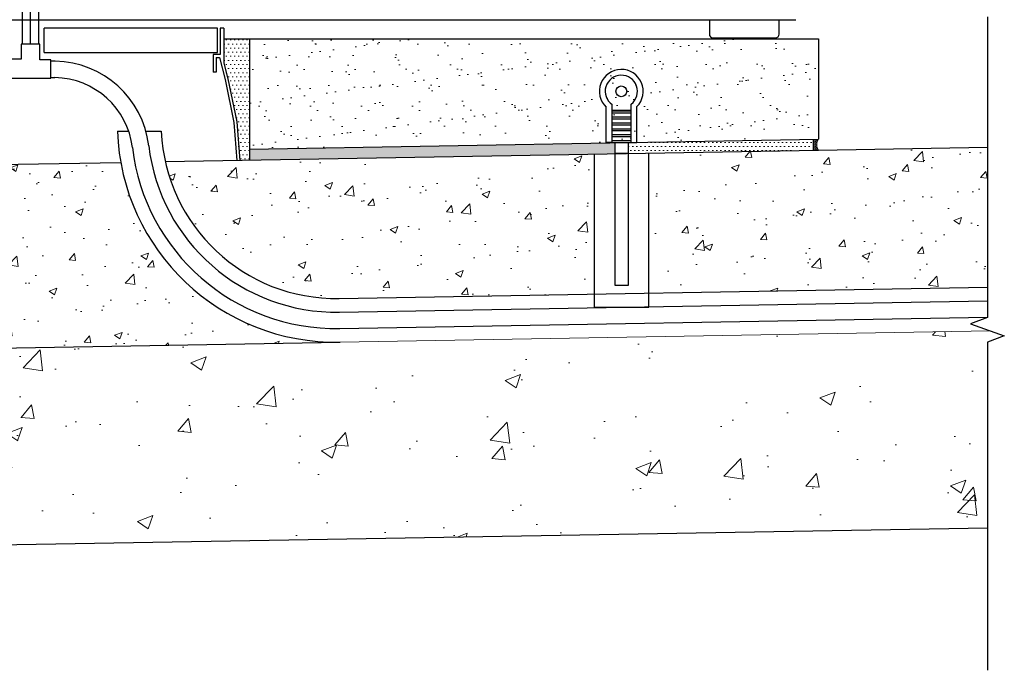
# Model space of a CAD drawing. Extents: x 13 to 236, y 5 to 145.
# Tile 4 of 7: x 70 to 115, y 8 to 38. Entities that reach past the tile are written whole.
import ezdxf

# ---------------------------------------------------------------- set-up
doc = ezdxf.new("R2010")
doc.units = 0
doc.header["$MEASUREMENT"] = 0
doc.linetypes.add('bhiddenpr', pattern=[2.25, 1.5, -0.75])
for name, color, linetype, lineweight in [('BR_P_Slab_Object', 3, 'Continuous', 30), ('SC_Scratch1', 190, 'Continuous', 25), ('VG_P_Cells', 2, 'Continuous', 25), ('VG_P_Text', 7, 'Continuous', 25), ('VG_X_Cells', 3, 'Continuous', 9)]:
    doc.layers.add(name, color=color, linetype=linetype, lineweight=lineweight)
doc.layers.add('SC_Scratch7', color=252, linetype='Continuous', lineweight=13, transparency=0.5)
pattern_1 = [(50, (277.2656, 312.162), (3.5863, -0.31376), [0.375, -4.125]), (355, (277.2656, 312.162), (-0.693757, 3.76096), [0.3, -3.3]), (100.4514, (277.5644, 312.136), (2.892545, 3.4472), [0.3187, -3.50571]), (46.1842, (277.2656, 313.162), (5.336207, -0.827596), [0.5625, -6.1875]), (96.6356, (277.71, 313.093), (4.67331, 4.87059), [0.47805, -5.25857]), (351.1842, (277.2656, 313.162), (4.67331, 4.87059), [0.45, -4.95]), (21, (277.7656, 312.912), (2.984535, -2.013094), [0.375, -4.125]), (326, (277.7656, 312.912), (1.216577, 3.62575), [0.3, -3.3]), (71.4514, (278.0143, 312.7442), (4.201112, 1.612656), [0.3187, -3.50571]), (37.5, (277.2656, 312.162), (0.0607993, 1.6644693), [0, -3.26, 0, -3.35, 0, -3.3125]), (7.5, (277.2656, 312.162), (1.315348, 1.9720586), [0, -1.91, 0, -3.185, 0, -1.2625]), (327.5, (276.1506, 312.162), (2.669112, -0.1127744), [0, -1.25, 0, -3.9, 0, -5.175]), (317.5, (275.6506, 312.162), (2.915931, 0.500525), [0, -1.625, 0, -2.59, 0, -3.675])]
pattern_2 = [(0, (277.26556, 312.16198), (0.09375, 0.1875), [0, -0.1875]), (0, (277.26556, 312.16198), (0.09375, 0.1875), [0, -0.1875])]

msp = doc.modelspace()

# ---------------------------------------------------------------- hatches: boundary and pattern name
at = {"layer": 'SC_Scratch7', "ltscale": 304.80061}
h = msp.add_hatch(dxfattribs=at)
h.set_pattern_fill('DGN_DOTS12', color=256, style=0, pattern_type=2)
h.set_pattern_definition(pattern_2)
h.paths.add_polyline_path([(80.6, 31.226), (80.6, 31.727), (80.6, 31.727), (80.6, 31.727), (80.6, 36.768), (79.434, 36.768), (79.434, 35.658), (79.613, 34.942), (80.022, 32.973), (80.153, 31.219)])
h = msp.add_hatch(dxfattribs=at)
h.set_pattern_fill('AR-SAND', color=256, style=0, pattern_type=2)
h.set_pattern_definition([(37.5, (277.2656, 312.162), (-0.047245, 1.445118), [0, -1.14, 0, -1.275, 0, -1.21875]), (7.5, (277.2656, 312.162), (1.327333, 2.11661), [0, -0.615, 0, -1.0275, 0, -0.39375]), (327.5, (276.343, 312.162), (2.3356064, 0.0042443), [0, -0.375, 0, -1.35, 0, -1.7625]), (317.5, (276.343, 312.162), (2.254595, 0.658257), [0, -0.1875, 0, -0.885, 0, -1.0125])])
h.paths.add_polyline_path([(106.591, 32.182), (106.6, 36.768), (92.401, 36.768), (92.401, 36.768), (89.401, 36.768), (89.401, 36.768), (80.6, 36.768), (80.6, 36.768), (80.6, 31.727)])
h = msp.add_hatch(dxfattribs=at)
h.set_pattern_fill('DGN_DOTS10', color=256, style=0, pattern_type=2)
h.set_pattern_definition(pattern_2)
h.paths.add_polyline_path([(97.288, 32.019), (80.6, 31.727), (80.6, 31.727), (80.6, 31.226), (97.288, 31.518)])
h = msp.add_hatch(dxfattribs=at)
h.set_pattern_fill('DGN_DOTS11', color=256, style=0, pattern_type=2)
h.set_pattern_definition(pattern_2)
h.paths.add_polyline_path([(106.356, 31.677), (106.356, 32.178), (97.912, 32.03), (97.912, 31.529)])
at = {"layer": 'SC_Scratch7'}
h = msp.add_hatch(dxfattribs=at)
h.set_pattern_fill('DGN_DOTS14', color=256, style=0, pattern_type=2)
h.set_pattern_definition([(0, (277.265555, 312.161976), (0.01875, 0.0375), [0, -0.0375]), (0, (277.265555, 312.161976), (0.01875, 0.0375), [0, -0.0375])])
h.paths.add_polyline_path([(106.6, 31.681, -0.309675), (106.6, 32.182), (106.356, 32.178), (106.356, 31.677)])
h = msp.add_hatch(dxfattribs=at)
h.set_pattern_fill('AR-CONC', color=256, style=0, pattern_type=2)
h.set_pattern_definition(pattern_1)
h.paths.add_polyline_path([(76.753, 31.159, 0.356088), (84.7, 24.906), (96.351, 25.11), (96.351, 31.502)])
at = {"layer": 'SC_Scratch7', "ltscale": 304.80061}
h = msp.add_hatch(dxfattribs=at)
h.set_pattern_fill('AR-CONC', color=256, style=0, pattern_type=2)
h.set_pattern_definition(pattern_1)
h.paths.add_polyline_path([(114.313, 25.424), (114.313, 31.816), (114.312, 31.816), (106.6, 31.681), (98.85, 31.546), (98.85, 25.153)])
h = msp.add_hatch(dxfattribs=at)
h.set_pattern_fill('AR-CONC', color=256, style=0, pattern_type=2)
h.set_pattern_definition(pattern_1)
h.paths.add_polyline_path([(56.601, 22.414), (84.735, 22.906, -0.36765), (74.72, 31.124), (66.323, 30.977, -0.36765)])
h = msp.add_hatch(dxfattribs=at)
h.set_pattern_fill('AR-CONC', color=256, style=0, pattern_type=2)
h.set_pattern_definition([(50, (277.2656, 312.162), (7.1726, -0.62752), [0.75, -8.25]), (355, (277.2656, 312.162), (-1.38751, 7.52192), [0.6, -6.6]), (100.4514, (277.863, 312.11), (5.78509, 6.8944), [0.6374, -7.01142]), (46.1842, (277.2656, 314.162), (10.67241, -1.6552), [1.125, -12.375]), (96.6356, (278.155, 314.024), (9.34662, 9.74119), [0.9561, -10.51714]), (351.1842, (277.266, 314.162), (9.34662, 9.7412), [0.9, -9.9]), (21, (278.2656, 313.662), (5.96907, -4.02619), [0.75, -8.25]), (326, (278.2656, 313.662), (2.43315, 7.2515), [0.6, -6.6]), (71.4514, (278.763, 313.3265), (8.40222, 3.22531), [0.6374, -7.01142]), (37.5, (277.2656, 312.162), (0.121599, 3.328939), [0, -6.52, 0, -6.7, 0, -6.625]), (7.5, (277.2656, 312.162), (2.630695, 3.944117), [0, -3.82, 0, -6.37, 0, -2.525]), (327.5, (275.0356, 312.162), (5.338224, -0.225549), [0, -2.5, 0, -7.8, 0, -10.35]), (317.5, (274.0356, 312.162), (5.83186, 1.00105), [0, -3.25, 0, -5.18, 0, -7.35])])
h.paths.add_polyline_path([(114.313, 22.909), (115.085, 23.19), (114.438, 23.426), (84.735, 22.906), (56.601, 22.414), (15.818, 21.7), (15.818, 12.699), (114.312, 14.422), (114.313, 14.422)])

# ---------------------------------------------------------------- linework, layer by layer
at = {"layer": 'BR_P_Slab_Object'}
for p, q in [((84.7, 24.906), (114.313, 25.424)), ((13.584, 12.699), (114.312, 14.422))]:
    msp.add_line(p, q, dxfattribs=at)
at = {"layer": 'SC_Scratch1'}
msp.add_line((97.912, 31.529), (97.288, 31.529), dxfattribs=at)
at = {"layer": 'VG_P_Cells', "linetype": 'bhiddenpr', "lineweight": 30, "ltscale": 1.000002}
msp.add_line((70.594, 36.526), (70.594, 53.913), dxfattribs=at)
at = {"layer": 'VG_P_Cells'}
for p, q in [((70.225, 36.526), (70.226, 52.26)), ((70.975, 36.526), (70.976, 52.26)), ((79.144, 37.268), (71.225, 37.268)), ((71.225, 36.144), (71.225, 37.268)), ((79.144, 36.144), (79.144, 37.268)), ((79.434, 37.268), (79.255, 37.268)), ((79.255, 37.268), (79.255, 36.06)), ((79.434, 37.268), (79.434, 35.658)), ((79.434, 36.768), (106.6, 36.768)), ((80.6, 36.768), (80.6, 31.226)), ((106.6, 36.768), (106.6, 32.182)), ((71.225, 36.144), (79.144, 36.144)), ((79.255, 36.06), (78.942, 36.06)), ((78.942, 36.06), (78.942, 35.255)), ((71.722, 35.748), (71.524, 35.748)), ((79.076, 35.926), (79.228, 35.926)), ((79.076, 35.926), (79.076, 35.255)), ((79.228, 35.926), (79.482, 34.912)), ((79.434, 35.658), (79.613, 34.942)), ((79.076, 35.255), (78.942, 35.255)), ((71.709, 34.998), (71.524, 34.998)), ((79.482, 34.912), (79.888, 32.954)), ((79.613, 34.942), (80.022, 32.973)), ((79.888, 32.954), (80.019, 31.216)), ((80.022, 32.973), (80.153, 31.219)), ((74.566, 32.552), (75.079, 32.552)), ((75.864, 32.552), (76.568, 32.552)), ((80.6, 31.727), (106.591, 32.182)), ((76.753, 31.159), (106.6, 31.681)), ((106.6, 31.681), (114.312, 31.816)), ((66.323, 30.977), (74.72, 31.124)), ((84.708, 24.28), (114.312, 24.796)), ((84.721, 23.531), (114.318, 24.046))]:
    msp.add_line(p, q, dxfattribs=at)
at = {"layer": 'VG_P_Cells', "linetype": 'Continuous'}
msp.add_line((56.601, 22.414), (84.735, 22.906), dxfattribs=at)
at = {"layer": 'VG_P_Cells', "ltscale": 304.80061, "flags": 128}
for points in [[(35.954, 37.649), (105.561, 37.649)], [(69.698, 35.783), (69.698, 34.971), (71.524, 34.971), (71.524, 35.819), (71.022, 35.819), (71.022, 36.526), (70.167, 36.526), (70.167, 35.839), (69.688, 35.839), (69.698, 35.783)], [(81.388, 36.769), (106.6, 36.768)]]:
    msp.add_lwpolyline(points, dxfattribs=at)
msp.add_lwpolyline([(101.61, 37.649), (101.61, 36.98, 0.414214), (101.765, 36.825), (104.639, 36.825, 0.414214), (104.795, 36.98), (104.795, 37.649)], format="xyb", dxfattribs=at)
at = {"layer": 'VG_P_Cells', "linetype": 'Continuous', "ltscale": 304.80061, "flags": 128}
for points in [[(97.168, 32.037), (97.168, 33.768)], [(98.033, 32.037), (98.033, 33.788)], [(97.168, 32.037), (96.901, 32.037), (96.901, 33.648)], [(97.168, 33.515), (98.033, 33.515)], [(97.168, 33.475), (98.033, 33.475)], [(97.168, 33.395), (98.033, 33.395)], [(98.033, 32.037), (98.3, 32.037), (98.3, 33.675)], [(97.168, 33.209), (98.033, 33.209)], [(97.168, 33.116), (98.033, 33.116)], [(97.168, 32.929), (98.033, 32.929)], [(97.168, 32.849), (98.033, 32.849)], [(97.168, 32.663), (98.033, 32.663)], [(97.168, 32.583), (98.033, 32.583)], [(97.168, 32.396), (98.033, 32.396)], [(97.168, 32.316), (98.033, 32.316)], [(97.168, 32.13), (98.033, 32.13)], [(97.168, 32.037), (98.033, 32.037)], [(97.288, 32.019), (97.288, 25.518), (97.912, 25.518), (97.912, 32.03)], [(96.351, 31.502), (96.351, 24.502), (98.85, 24.502), (98.85, 31.546)]]:
    msp.add_lwpolyline(points, dxfattribs=at)
at = {"layer": 'VG_P_Cells', "linetype": 'Continuous'}
msp.add_circle((97.587, 34.374), 0.246, dxfattribs=at)
at = {"layer": 'VG_P_Cells'}
for centre, radius, start, end in [((71.65, 31.374), 4.375, 6.7612, 89.0691), ((71.65, 31.374), 3.625, 6.7612, 89.0691), ((84.56, 32.904), 10, 182.0189, 271.0024), ((84.56, 32.904), 8, 182.5239, 271.0024), ((84.56, 32.904), 9.375, 186.7612, 271.0024), ((84.56, 32.904), 8.625, 186.7612, 271.0024)]:
    msp.add_arc(centre, radius, start, end, dxfattribs=at)
at = {"layer": 'VG_P_Cells', "linetype": 'Continuous'}
for radius, start, end in [(0.999, 315.5241, 226.621), (0.737, 307.2567, 235.3072)]:
    msp.add_arc((97.587, 34.374), radius, start, end, dxfattribs=at)
at = {"layer": 'VG_P_Text', "ltscale": 304.80061, "flags": 128}
msp.add_lwpolyline([(114.313, 37.782), (114.313, 24.034), (113.54, 23.753), (115.085, 23.19), (114.313, 22.909), (114.313, 7.907)], dxfattribs=at)
at = {"layer": 'VG_X_Cells'}
for p, q in [((106.356, 32.178), (106.356, 31.677)), ((84.735, 22.906), (114.438, 23.426))]:
    msp.add_line(p, q, dxfattribs=at)
msp.add_arc((106.965, 31.932), 0.443, 145.5872, 214.413, dxfattribs=at)

doc.saveas('drawing.dxf')
